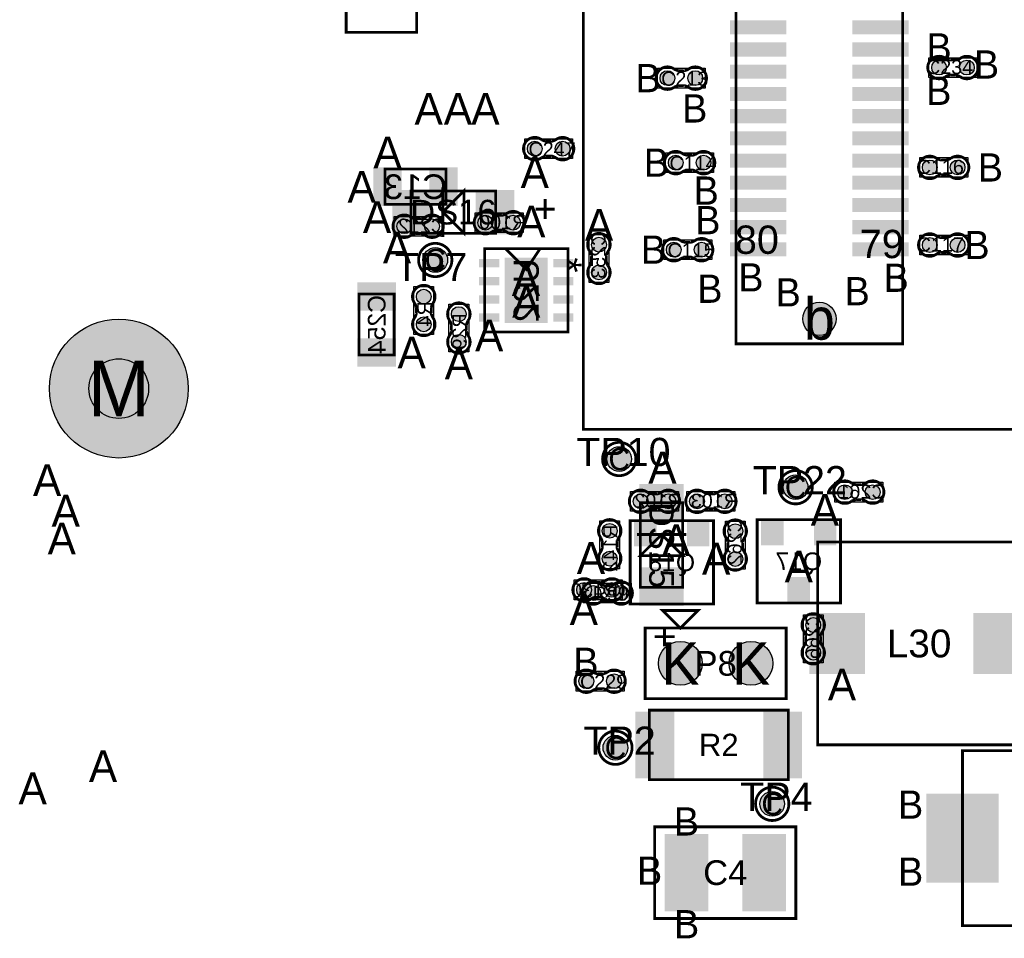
# Model space of a CAD drawing. Extents: x -14 to 190, y -123 to 238.
# Tile 18 of 28: x 110 to 145, y 41 to 74. Entities that reach past the tile are written whole.
import ezdxf
from ezdxf.enums import TextEntityAlignment as Align

# ---------------------------------------------------------------- set-up
doc = ezdxf.new("R2010")
doc.units = 0
doc.header["$MEASUREMENT"] = 0
for name, color, linetype in [('ASSEMBLY_OUTLINES_BTM', 191, 'CONTINUOUS'), ('ASSEMBLY_OUTLINES_TOP', 102, 'CONTINUOUS'), ('ASSEMBLY_REF_DES_BTM', 191, 'CONTINUOUS'), ('ASSEMBLY_REF_DES_TOP', 102, 'CONTINUOUS'), ('DRILL_DRAWING', 21, 'CONTINUOUS'), ('MOUNTING_HOLE_PADS_LAYER_7', 150, 'CONTINUOUS'), ('MOUNTING_HOLE_PADS_LAYER_8', 181, 'CONTINUOUS'), ('MOUNTING_HOLES_LAYER_TOP', 42, 'CONTINUOUS'), ('PART_PADS_LAYER_TOP', 150, 'CONTINUOUS'), ('PART_PADS_SMD_BTM', 181, 'CONTINUOUS'), ('PART_PADS_SMD_TOP', 150, 'CONTINUOUS')]:
    doc.layers.add(name, color=color, linetype=linetype)
doc.styles.add('ARIAL', font='ARIAL.TTF')
doc.styles.add('VERIBEST_GERBER_0', font='VBest0.ttf')

msp = doc.modelspace()

# ---------------------------------------------------------------- hatches: boundary and pattern name
at = {"layer": 'MOUNTING_HOLE_PADS_LAYER_7'}
h = msp.add_hatch(color=256, dxfattribs=at)
edge = h.paths.add_edge_path()
edge.add_arc((113.43, 61.21), 2.5, 0, 360)
at = {"layer": 'MOUNTING_HOLE_PADS_LAYER_8'}
h = msp.add_hatch(color=256, dxfattribs=at)
edge = h.paths.add_edge_path()
edge.add_arc((113.43, 61.21), 2.5, 0, 360)
at = {"layer": 'MOUNTING_HOLES_LAYER_TOP'}
h = msp.add_hatch(color=256, dxfattribs=at)
edge = h.paths.add_edge_path()
edge.add_arc((138.651055, 63.721815), 0.6, 0, 360)
h = msp.add_hatch(color=256, dxfattribs=at)
edge = h.paths.add_edge_path()
edge.add_arc((113.43, 61.21), 1.075, 0, 360)
at = {"layer": 'PART_PADS_LAYER_TOP'}
h = msp.add_hatch(color=256, dxfattribs=at)
edge = h.paths.add_edge_path()
edge.add_arc((124.822223, 65.841216), 0.4445, 0, 360)
h = msp.add_hatch(color=256, dxfattribs=at)
edge = h.paths.add_edge_path()
edge.add_arc((131.445, 58.674), 0.4445, 0, 360)
h = msp.add_hatch(color=256, dxfattribs=at)
edge = h.paths.add_edge_path()
edge.add_arc((137.795, 57.658), 0.4445, 0, 360)
h = msp.add_hatch(color=256, dxfattribs=at)
edge = h.paths.add_edge_path()
edge.add_arc((133.64743, 51.315523), 0.7874, 0, 360)
h = msp.add_hatch(color=256, dxfattribs=at)
edge = h.paths.add_edge_path()
edge.add_arc((136.18743, 51.315523), 0.7874, 0, 360)
h = msp.add_hatch(color=256, dxfattribs=at)
edge = h.paths.add_edge_path()
edge.add_arc((131.308764, 48.27669), 0.4445, 0, 360)
h = msp.add_hatch(color=256, dxfattribs=at)
edge = h.paths.add_edge_path()
edge.add_arc((136.952556, 46.256232), 0.4445, 0, 360)
at = {"layer": 'PART_PADS_SMD_BTM'}
h = msp.add_hatch(color=256, dxfattribs=at)
edge = h.paths.add_edge_path()
edge.add_arc((126.627, 67.183), 0.2667, 0, 360)
h = msp.add_hatch(color=256, dxfattribs=at)
edge = h.paths.add_edge_path()
edge.add_arc((127.627, 67.183), 0.2667, 0, 360)
h = msp.add_hatch(color=256, dxfattribs=at)
edge = h.paths.add_edge_path()
edge.add_arc((123.706, 67.056), 0.2667, 0, 360)
h = msp.add_hatch(color=256, dxfattribs=at)
edge = h.paths.add_edge_path()
edge.add_arc((124.706, 67.056), 0.2667, 0, 360)
h = msp.add_hatch(color=256, dxfattribs=at)
edge = h.paths.add_edge_path()
edge.add_arc((130.715023, 66.392016), 0.2667, 0, 360)
h = msp.add_hatch(color=256, dxfattribs=at)
edge = h.paths.add_edge_path()
edge.add_arc((130.715023, 65.392016), 0.2667, 0, 360)
h = msp.add_hatch(color=256, dxfattribs=at)
edge = h.paths.add_edge_path()
edge.add_arc((124.40857, 64.522497), 0.2667, 0, 360)
h = msp.add_hatch(color=256, dxfattribs=at)
edge = h.paths.add_edge_path()
edge.add_arc((125.670916, 63.891777), 0.2667, 0, 360)
h = msp.add_hatch(color=256, dxfattribs=at)
edge = h.paths.add_edge_path()
edge.add_arc((124.40857, 63.522497), 0.2667, 0, 360)
h = msp.add_hatch(color=256, dxfattribs=at)
edge = h.paths.add_edge_path()
edge.add_arc((125.670916, 62.891777), 0.2667, 0, 360)
h = msp.add_hatch(color=256, dxfattribs=at)
edge = h.paths.add_edge_path()
edge.add_arc((139.5683, 57.4802), 0.2667, 0, 360)
h = msp.add_hatch(color=256, dxfattribs=at)
edge = h.paths.add_edge_path()
edge.add_arc((140.5683, 57.4802), 0.2667, 0, 360)
h = msp.add_hatch(color=256, dxfattribs=at)
edge = h.paths.add_edge_path()
edge.add_arc((132.215, 57.15), 0.2667, 0, 360)
h = msp.add_hatch(color=256, dxfattribs=at)
edge = h.paths.add_edge_path()
edge.add_arc((133.215, 57.15), 0.2667, 0, 360)
h = msp.add_hatch(color=256, dxfattribs=at)
edge = h.paths.add_edge_path()
edge.add_arc((134.247, 57.15), 0.2667, 0, 360)
h = msp.add_hatch(color=256, dxfattribs=at)
edge = h.paths.add_edge_path()
edge.add_arc((135.247, 57.15), 0.2667, 0, 360)
h = msp.add_hatch(color=256, dxfattribs=at)
edge = h.paths.add_edge_path()
edge.add_arc((131.1021, 56.0879), 0.2667, 0, 360)
h = msp.add_hatch(color=256, dxfattribs=at)
edge = h.paths.add_edge_path()
edge.add_arc((135.6233, 56.0752), 0.2667, 0, 360)
h = msp.add_hatch(color=256, dxfattribs=at)
edge = h.paths.add_edge_path()
edge.add_arc((131.1021, 55.0879), 0.2667, 0, 360)
h = msp.add_hatch(color=256, dxfattribs=at)
edge = h.paths.add_edge_path()
edge.add_arc((135.6233, 55.0752), 0.2667, 0, 360)
h = msp.add_hatch(color=256, dxfattribs=at)
edge = h.paths.add_edge_path()
edge.add_arc((130.183, 53.9623), 0.2667, 0, 360)
h = msp.add_hatch(color=256, dxfattribs=at)
edge = h.paths.add_edge_path()
edge.add_arc((131.183, 53.9623), 0.2667, 0, 360)
h = msp.add_hatch(color=256, dxfattribs=at)
edge = h.paths.add_edge_path()
edge.add_arc((138.43, 52.697), 0.2667, 0, 360)
h = msp.add_hatch(color=256, dxfattribs=at)
edge = h.paths.add_edge_path()
edge.add_arc((138.43, 51.697), 0.2667, 0, 360)
at = {"layer": 'PART_PADS_SMD_TOP'}
h = msp.add_hatch(color=256, dxfattribs=at)
edge = h.paths.add_edge_path()
edge.add_arc((142.96, 72.771), 0.2667, 0, 360)
h = msp.add_hatch(color=256, dxfattribs=at)
edge = h.paths.add_edge_path()
edge.add_arc((143.96, 72.771), 0.2667, 0, 360)
h = msp.add_hatch(color=256, dxfattribs=at)
edge = h.paths.add_edge_path()
edge.add_arc((133.181, 72.39), 0.2667, 0, 360)
h = msp.add_hatch(color=256, dxfattribs=at)
edge = h.paths.add_edge_path()
edge.add_arc((134.181, 72.39), 0.2667, 0, 360)
h = msp.add_hatch(color=256, dxfattribs=at)
edge = h.paths.add_edge_path()
edge.add_arc((128.405, 69.85), 0.2667, 0, 360)
h = msp.add_hatch(color=256, dxfattribs=at)
edge = h.paths.add_edge_path()
edge.add_arc((129.405, 69.85), 0.2667, 0, 360)
h = msp.add_hatch(color=256, dxfattribs=at)
edge = h.paths.add_edge_path()
edge.add_arc((133.480446, 69.346743), 0.2667, 0, 360)
h = msp.add_hatch(color=256, dxfattribs=at)
edge = h.paths.add_edge_path()
edge.add_arc((134.480446, 69.346743), 0.2667, 0, 360)
h = msp.add_hatch(color=256, dxfattribs=at)
edge = h.paths.add_edge_path()
edge.add_arc((142.626478, 69.173601), 0.2667, 0, 360)
h = msp.add_hatch(color=256, dxfattribs=at)
edge = h.paths.add_edge_path()
edge.add_arc((143.626478, 69.173601), 0.2667, 0, 360)
h = msp.add_hatch(color=256, dxfattribs=at)
edge = h.paths.add_edge_path()
edge.add_arc((142.626478, 66.379601), 0.2667, 0, 360)
h = msp.add_hatch(color=256, dxfattribs=at)
edge = h.paths.add_edge_path()
edge.add_arc((143.626478, 66.379601), 0.2667, 0, 360)
h = msp.add_hatch(color=256, dxfattribs=at)
edge = h.paths.add_edge_path()
edge.add_arc((133.409912, 66.211232), 0.2667, 0, 360)
h = msp.add_hatch(color=256, dxfattribs=at)
edge = h.paths.add_edge_path()
edge.add_arc((134.409912, 66.211232), 0.2667, 0, 360)
h = msp.add_hatch(color=256, dxfattribs=at)
edge = h.paths.add_edge_path()
edge.add_arc((130.514, 53.848), 0.2667, 0, 360)
h = msp.add_hatch(color=256, dxfattribs=at)
edge = h.paths.add_edge_path()
edge.add_arc((131.514, 53.848), 0.2667, 0, 360)
h = msp.add_hatch(color=256, dxfattribs=at)
edge = h.paths.add_edge_path()
edge.add_arc((130.26, 50.673), 0.2667, 0, 360)
h = msp.add_hatch(color=256, dxfattribs=at)
edge = h.paths.add_edge_path()
edge.add_arc((131.26, 50.673), 0.2667, 0, 360)

# ---------------------------------------------------------------- linework, layer by layer
at = {"layer": 'ASSEMBLY_OUTLINES_BTM'}
for points, const_width in [([(123.010714, 67.848687), (123.010714, 69.118687), (125.210714, 69.118687), (125.210714, 67.848687)], 0.1), ([(126.598823, 63.249016), (126.598823, 66.249016), (129.598823, 66.249016), (129.598823, 63.249016)], 0.1), ([(122.074023, 62.417116), (122.074023, 64.617116), (123.344023, 64.617116), (123.344023, 62.417116)], 0.1), ([(131.837684, 53.453284), (131.837684, 56.452516), (134.836916, 56.452516), (134.836916, 53.453284)], 0.1016), ([(136.409684, 53.491384), (136.409684, 56.490616), (139.408916, 56.490616), (139.408916, 53.491384)], 0.1016)]:
    msp.add_lwpolyline(points, close=True, dxfattribs=dict(at, const_width=const_width))
at = {"layer": 'ASSEMBLY_OUTLINES_BTM', "const_width": 0.1016}
for points in [[(124.104654, 67.326256), (124.325126, 67.326256), (124.325634, 67.326764, 0.088782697), (124.48159, 67.395344), (124.48032, 67.394328, -1.875349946), (124.481082, 66.71945), (124.480828, 66.719196, 0.088801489), (124.324872, 66.787776), (124.324364, 66.788284), (124.103892, 66.788284), (124.09932, 66.786506, 0.081091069), (123.952762, 66.733674, -2.020315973), (123.952508, 67.380104), (123.95327, 67.380866, 0.081091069), (124.099828, 67.328034)], [(127.025654, 67.453256), (127.246126, 67.453256), (127.246634, 67.453764, 0.088782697), (127.40259, 67.522344), (127.40132, 67.521328, -1.875349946), (127.402082, 66.84645), (127.401828, 66.846196, 0.088801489), (127.245872, 66.914776), (127.245364, 66.915284), (127.024892, 66.915284), (127.02032, 66.913506, 0.081091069), (126.873762, 66.860674, -2.020315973), (126.873508, 67.507104), (126.87427, 67.507866, 0.081091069), (127.020828, 67.455034)], [(130.444767, 65.79067), (130.444767, 66.011142), (130.444259, 66.01165, 0.088782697), (130.375679, 66.167606), (130.376695, 66.166336, -1.875349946), (131.051573, 66.167098), (131.051827, 66.166844, 0.088801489), (130.983247, 66.010888), (130.982739, 66.01038), (130.982739, 65.789908), (130.984517, 65.785336, 0.081091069), (131.037349, 65.638778, -2.020315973), (130.390919, 65.638524), (130.390157, 65.639286, 0.081091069), (130.442989, 65.785844)], [(124.678826, 64.123843), (124.678826, 63.903371), (124.679334, 63.902863, 0.088782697), (124.747914, 63.746907), (124.746898, 63.748177, -1.875349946), (124.07202, 63.747415), (124.071766, 63.747669, 0.088801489), (124.140346, 63.903625), (124.140854, 63.904133), (124.140854, 64.124605), (124.139076, 64.129177, 0.081091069), (124.086244, 64.275735, -2.020315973), (124.732674, 64.275989), (124.733436, 64.275227, 0.081091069), (124.680604, 64.128669)], [(125.941172, 63.493123), (125.941172, 63.272651), (125.94168, 63.272143, 0.088782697), (126.01026, 63.116187), (126.009244, 63.117457, -1.875349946), (125.334366, 63.116695), (125.334112, 63.116949, 0.088801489), (125.402692, 63.272905), (125.4032, 63.273413), (125.4032, 63.493885), (125.401422, 63.498457, 0.081091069), (125.34859, 63.645015, -2.020315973), (125.99502, 63.645269), (125.995782, 63.644507, 0.081091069), (125.94295, 63.497949)], [(139.966954, 57.750456), (140.187426, 57.750456), (140.187934, 57.750964, 0.088782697), (140.34389, 57.819544), (140.34262, 57.818528, -1.875349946), (140.343382, 57.14365), (140.343128, 57.143396, 0.088801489), (140.187172, 57.211976), (140.186664, 57.212484), (139.966192, 57.212484), (139.96162, 57.210706, 0.081091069), (139.815062, 57.157874, -2.020315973), (139.814808, 57.804304), (139.81557, 57.805066, 0.081091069), (139.962128, 57.752234)], [(132.613654, 57.420256), (132.834126, 57.420256), (132.834634, 57.420764, 0.088782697), (132.99059, 57.489344), (132.98932, 57.488328, -1.875349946), (132.990082, 56.81345), (132.989828, 56.813196, 0.088801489), (132.833872, 56.881776), (132.833364, 56.882284), (132.612892, 56.882284), (132.60832, 56.880506, 0.081091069), (132.461762, 56.827674, -2.020315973), (132.461508, 57.474104), (132.46227, 57.474866, 0.081091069), (132.608828, 57.422034)], [(134.645654, 57.420256), (134.866126, 57.420256), (134.866634, 57.420764, 0.088782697), (135.02259, 57.489344), (135.02132, 57.488328, -1.875349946), (135.022082, 56.81345), (135.021828, 56.813196, 0.088801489), (134.865872, 56.881776), (134.865364, 56.882284), (134.644892, 56.882284), (134.64032, 56.880506, 0.081091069), (134.493762, 56.827674, -2.020315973), (134.493508, 57.474104), (134.49427, 57.474866, 0.081091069), (134.640828, 57.422034)], [(131.372356, 55.689246), (131.372356, 55.468774), (131.372864, 55.468266, 0.088782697), (131.441444, 55.31231), (131.440428, 55.31358, -1.875349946), (130.76555, 55.312818), (130.765296, 55.313072, 0.088801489), (130.833876, 55.469028), (130.834384, 55.469536), (130.834384, 55.690008), (130.832606, 55.69458, 0.081091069), (130.779774, 55.841138, -2.020315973), (131.426204, 55.841392), (131.426966, 55.84063, 0.081091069), (131.374134, 55.694072)], [(135.353044, 55.473854), (135.353044, 55.694326), (135.352536, 55.694834, 0.088782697), (135.283956, 55.85079), (135.284972, 55.84952, -1.875349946), (135.95985, 55.850282), (135.960104, 55.850028, 0.088801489), (135.891524, 55.694072), (135.891016, 55.693564), (135.891016, 55.473092), (135.892794, 55.46852, 0.081091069), (135.945626, 55.321962, -2.020315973), (135.299196, 55.321708), (135.298434, 55.32247, 0.081091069), (135.351266, 55.469028)], [(130.784346, 53.692044), (130.563874, 53.692044), (130.563366, 53.691536, 0.088782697), (130.40741, 53.622956), (130.40868, 53.623972, -1.875349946), (130.407918, 54.29885), (130.408172, 54.299104, 0.088801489), (130.564128, 54.230524), (130.564636, 54.230016), (130.785108, 54.230016), (130.78968, 54.231794, 0.081091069), (130.936238, 54.284626, -2.020315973), (130.936492, 53.638196), (130.93573, 53.637434, 0.081091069), (130.789172, 53.690266)], [(138.159744, 52.095654), (138.159744, 52.316126), (138.159236, 52.316634, 0.088782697), (138.090656, 52.47259), (138.091672, 52.47132, -1.875349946), (138.76655, 52.472082), (138.766804, 52.471828, 0.088801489), (138.698224, 52.315872), (138.697716, 52.315364), (138.697716, 52.094892), (138.699494, 52.09032, 0.081091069), (138.752326, 51.943762, -2.020315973), (138.105896, 51.943508), (138.105134, 51.94427, 0.081091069), (138.157966, 52.090828)]]:
    msp.add_lwpolyline(points, format="xyb", dxfattribs=at)
at = {"layer": 'ASSEMBLY_OUTLINES_BTM'}
for points in [[(123.3424, 66.7004), (123.3424, 67.4116), (125.0696, 67.4116), (125.0696, 66.7004)], [(126.2634, 66.8274), (126.2634, 67.5386), (127.9906, 67.5386), (127.9906, 66.8274)], [(130.359423, 65.028416), (130.359423, 66.755616), (131.070623, 66.755616), (131.070623, 65.028416)], [(124.05297, 63.158897), (124.05297, 64.886097), (124.76417, 64.886097), (124.76417, 63.158897)], [(125.315316, 62.528177), (125.315316, 64.255377), (126.026516, 64.255377), (126.026516, 62.528177)], [(139.2047, 57.1246), (139.2047, 57.8358), (140.9319, 57.8358), (140.9319, 57.1246)], [(131.8514, 56.7944), (131.8514, 57.5056), (133.5786, 57.5056), (133.5786, 56.7944)], [(133.8834, 56.7944), (133.8834, 57.5056), (135.6106, 57.5056), (135.6106, 56.7944)], [(130.7465, 54.7243), (130.7465, 56.4515), (131.4577, 56.4515), (131.4577, 54.7243)], [(135.2677, 54.7116), (135.2677, 56.4388), (135.9789, 56.4388), (135.9789, 54.7116)], [(129.8194, 53.6067), (129.8194, 54.3179), (131.5466, 54.3179), (131.5466, 53.6067)], [(138.0744, 51.3334), (138.0744, 53.0606), (138.7856, 53.0606), (138.7856, 51.3334)]]:
    msp.add_lwpolyline(points, close=True, dxfattribs=at)
for points in [[(123.952508, 67.380104), (123.95327, 67.380866)], [(126.873508, 67.507104), (126.87427, 67.507866)], [(127.020828, 67.455034), (127.025654, 67.453256)], [(127.246126, 67.453256), (127.246634, 67.453764)], [(124.099828, 67.328034), (124.104654, 67.326256)], [(124.325126, 67.326256), (124.325634, 67.326764)], [(124.103892, 66.788284), (124.09932, 66.786506)], [(124.324872, 66.787776), (124.324364, 66.788284)], [(124.481082, 66.71945), (124.480828, 66.719196)], [(127.024892, 66.915284), (127.02032, 66.913506)], [(127.245872, 66.914776), (127.245364, 66.915284)], [(127.402082, 66.84645), (127.401828, 66.846196)], [(130.444767, 66.011142), (130.444259, 66.01165)], [(130.983247, 66.010888), (130.982739, 66.01038)], [(131.051573, 66.167098), (131.051827, 66.166844)], [(130.390919, 65.638524), (130.390157, 65.639286)], [(130.442989, 65.785844), (130.444767, 65.79067)], [(130.982739, 65.789908), (130.984517, 65.785336)], [(124.732674, 64.275989), (124.733436, 64.275227)], [(124.140854, 64.124605), (124.139076, 64.129177)], [(124.140346, 63.903625), (124.140854, 63.904133)], [(124.680604, 64.128669), (124.678826, 64.123843)], [(124.678826, 63.903371), (124.679334, 63.902863)], [(124.07202, 63.747415), (124.071766, 63.747669)], [(125.4032, 63.493885), (125.401422, 63.498457)], [(125.94295, 63.497949), (125.941172, 63.493123)], [(125.99502, 63.645269), (125.995782, 63.644507)], [(125.334366, 63.116695), (125.334112, 63.116949)], [(125.402692, 63.272905), (125.4032, 63.273413)], [(125.941172, 63.272651), (125.94168, 63.272143)], [(139.814808, 57.804304), (139.81557, 57.805066)], [(132.461508, 57.474104), (132.46227, 57.474866)], [(134.493508, 57.474104), (134.49427, 57.474866)], [(139.962128, 57.752234), (139.966954, 57.750456)], [(140.187426, 57.750456), (140.187934, 57.750964)], [(132.608828, 57.422034), (132.613654, 57.420256)], [(132.834126, 57.420256), (132.834634, 57.420764)], [(134.640828, 57.422034), (134.645654, 57.420256)], [(134.866126, 57.420256), (134.866634, 57.420764)], [(139.966192, 57.212484), (139.96162, 57.210706)], [(140.187172, 57.211976), (140.186664, 57.212484)], [(140.343382, 57.14365), (140.343128, 57.143396)], [(132.612892, 56.882284), (132.60832, 56.880506)], [(132.833872, 56.881776), (132.833364, 56.882284)], [(132.990082, 56.81345), (132.989828, 56.813196)], [(134.644892, 56.882284), (134.64032, 56.880506)], [(134.865872, 56.881776), (134.865364, 56.882284)], [(135.022082, 56.81345), (135.021828, 56.813196)], [(130.834384, 55.690008), (130.832606, 55.69458)], [(131.374134, 55.694072), (131.372356, 55.689246)], [(131.426204, 55.841392), (131.426966, 55.84063)], [(135.353044, 55.694326), (135.352536, 55.694834)], [(135.891524, 55.694072), (135.891016, 55.693564)], [(135.95985, 55.850282), (135.960104, 55.850028)], [(130.76555, 55.312818), (130.765296, 55.313072)], [(130.833876, 55.469028), (130.834384, 55.469536)], [(131.372356, 55.468774), (131.372864, 55.468266)], [(135.299196, 55.321708), (135.298434, 55.32247)], [(135.351266, 55.469028), (135.353044, 55.473854)], [(135.891016, 55.473092), (135.892794, 55.46852)], [(130.407918, 54.29885), (130.408172, 54.299104)], [(130.564128, 54.230524), (130.564636, 54.230016)], [(130.785108, 54.230016), (130.78968, 54.231794)], [(130.563874, 53.692044), (130.563366, 53.691536)], [(130.789172, 53.690266), (130.784346, 53.692044)], [(130.936492, 53.638196), (130.93573, 53.637434)], [(138.76655, 52.472082), (138.766804, 52.471828)], [(138.159744, 52.316126), (138.159236, 52.316634)], [(138.698224, 52.315872), (138.697716, 52.315364)], [(138.105896, 51.943508), (138.105134, 51.94427)], [(138.157966, 52.090828), (138.159744, 52.095654)], [(138.697716, 52.094892), (138.699494, 52.09032)]]:
    msp.add_lwpolyline(points, dxfattribs=at)
at = {"layer": 'ASSEMBLY_OUTLINES_BTM', "const_width": 0.1}
msp.add_lwpolyline([(127.348823, 66.249016), (128.098823, 65.499016), (128.598823, 66.249016)], dxfattribs=at)
at = {"layer": 'ASSEMBLY_OUTLINES_TOP'}
for points, const_width in [([(130.151055, 59.741815), (130.151055, 103.901815), (189.031055, 103.901815), (189.031055, 59.741815)], 0.1), ([(135.651055, 62.821815), (135.651055, 100.821815), (141.651055, 100.821815), (141.651055, 62.821815)], 0.1), ([(121.616, 74.041), (121.616, 79.121), (124.156, 79.121), (124.156, 74.041)], 0.1016), ([(125.095, 67.564), (125.857, 68.326), (125.857, 66.802)], 0.1016), ([(123.952, 66.802), (123.952, 68.326), (127, 68.326), (127, 66.802)], 0.1016), ([(132.207, 54.052), (132.207, 57.1), (133.731, 57.1), (133.731, 54.052)], 0.1016), ([(132.969, 55.957), (133.731, 55.195), (132.207, 55.195)], 0.1016), ([(138.59, 48.3819), (138.59, 55.6819), (145.89, 55.6819), (145.89, 48.3819)], 0.1), ([(133.64743, 52.585523), (133.01243, 53.220523), (134.28243, 53.220523)], 0.1016), ([(132.37743, 50.045523), (132.37743, 52.585523), (137.45743, 52.585523), (137.45743, 50.045523)], 0.1016), ([(132.529778, 47.129652), (132.529778, 49.629652), (137.529778, 49.629652), (137.529778, 47.129652)], 0.1), ([(143.804785, 41.868103), (143.804785, 48.168103), (151.004785, 48.168103), (151.004785, 41.868103)], 0.1), ([(132.722402, 42.127809), (132.722402, 45.429809), (137.802402, 45.429809), (137.802402, 42.127809)], 0.1016)]:
    msp.add_lwpolyline(points, close=True, dxfattribs=dict(at, const_width=const_width))
at = {"layer": 'ASSEMBLY_OUTLINES_TOP', "const_width": 0.1016}
for points in [[(143.561346, 73.041256), (143.340874, 73.041256), (143.340366, 73.041764, -0.088782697), (143.18441, 73.110344), (143.18568, 73.109328, 1.875349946), (143.184918, 72.43445), (143.185172, 72.434196, -0.088801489), (143.341128, 72.502776), (143.341636, 72.503284), (143.562108, 72.503284), (143.56668, 72.501506, -0.081091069), (143.713238, 72.448674, 2.020315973), (143.713492, 73.095104), (143.71273, 73.095866, -0.081091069), (143.566172, 73.043034)], [(133.579654, 72.119744), (133.800126, 72.119744), (133.800634, 72.119236, -0.088782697), (133.95659, 72.050656), (133.95532, 72.051672, 1.875349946), (133.956082, 72.72655), (133.955828, 72.726804, -0.088801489), (133.799872, 72.658224), (133.799364, 72.657716), (133.578892, 72.657716), (133.57432, 72.659494, -0.081091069), (133.427762, 72.712326, 2.020315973), (133.427508, 72.065896), (133.42827, 72.065134, -0.081091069), (133.574828, 72.117966)], [(128.803654, 69.579744), (129.024126, 69.579744), (129.024634, 69.579236, -0.088782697), (129.18059, 69.510656), (129.17932, 69.511672, 1.875349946), (129.180082, 70.18655), (129.179828, 70.186804, -0.088801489), (129.023872, 70.118224), (129.023364, 70.117716), (128.802892, 70.117716), (128.79832, 70.119494, -0.081091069), (128.651762, 70.172326, 2.020315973), (128.651508, 69.525896), (128.65227, 69.525134, -0.081091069), (128.798828, 69.577966)], [(133.8791, 69.076487), (134.099572, 69.076487), (134.10008, 69.075979, -0.088782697), (134.256036, 69.007399), (134.254766, 69.008415, 1.875349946), (134.255528, 69.683293), (134.255274, 69.683547, -0.088801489), (134.099318, 69.614967), (134.09881, 69.614459), (133.878338, 69.614459), (133.873766, 69.616237, -0.081091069), (133.727208, 69.669069, 2.020315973), (133.726954, 69.022639), (133.727716, 69.021877, -0.081091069), (133.874274, 69.074709)], [(143.227824, 69.443857), (143.007352, 69.443857), (143.006844, 69.444365, -0.088782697), (142.850888, 69.512945), (142.852158, 69.511929, 1.875349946), (142.851396, 68.837051), (142.85165, 68.836797, -0.088801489), (143.007606, 68.905377), (143.008114, 68.905885), (143.228586, 68.905885), (143.233158, 68.904107, -0.081091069), (143.379716, 68.851275, 2.020315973), (143.37997, 69.497705), (143.379208, 69.498467, -0.081091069), (143.23265, 69.445635)], [(133.808566, 65.940976), (134.029038, 65.940976), (134.029546, 65.940468, -0.088782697), (134.185502, 65.871888), (134.184232, 65.872904, 1.875349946), (134.184994, 66.547782), (134.18474, 66.548036, -0.088801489), (134.028784, 66.479456), (134.028276, 66.478948), (133.807804, 66.478948), (133.803232, 66.480726, -0.081091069), (133.656674, 66.533558, 2.020315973), (133.65642, 65.887128), (133.657182, 65.886366, -0.081091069), (133.80374, 65.939198)], [(143.227824, 66.649857), (143.007352, 66.649857), (143.006844, 66.650365, -0.088782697), (142.850888, 66.718945), (142.852158, 66.717929, 1.875349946), (142.851396, 66.043051), (142.85165, 66.042797, -0.088801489), (143.007606, 66.111377), (143.008114, 66.111885), (143.228586, 66.111885), (143.233158, 66.110107, -0.081091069), (143.379716, 66.057275, 2.020315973), (143.37997, 66.703705), (143.379208, 66.704467, -0.081091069), (143.23265, 66.651635)], [(130.912654, 53.577744), (131.133126, 53.577744), (131.133634, 53.577236, -0.088782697), (131.28959, 53.508656), (131.28832, 53.509672, 1.875349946), (131.289082, 54.18455), (131.288828, 54.184804, -0.088801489), (131.132872, 54.116224), (131.132364, 54.115716), (130.911892, 54.115716), (130.90732, 54.117494, -0.081091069), (130.760762, 54.170326, 2.020315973), (130.760508, 53.523896), (130.76127, 53.523134, -0.081091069), (130.907828, 53.575966)], [(130.658654, 50.402744), (130.879126, 50.402744), (130.879634, 50.402236, -0.088782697), (131.03559, 50.333656), (131.03432, 50.334672, 1.875349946), (131.035082, 51.00955), (131.034828, 51.009804, -0.088801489), (130.878872, 50.941224), (130.878364, 50.940716), (130.657892, 50.940716), (130.65332, 50.942494, -0.081091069), (130.506762, 50.995326, 2.020315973), (130.506508, 50.348896), (130.50727, 50.348134, -0.081091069), (130.653828, 50.400966)]]:
    msp.add_lwpolyline(points, format="xyb", dxfattribs=at)
at = {"layer": 'ASSEMBLY_OUTLINES_TOP'}
for points in [[(142.5964, 72.4154), (142.5964, 73.1266), (144.3236, 73.1266), (144.3236, 72.4154)], [(132.8174, 72.0344), (132.8174, 72.7456), (134.5446, 72.7456), (134.5446, 72.0344)], [(128.0414, 69.4944), (128.0414, 70.2056), (129.7686, 70.2056), (129.7686, 69.4944)], [(133.116846, 68.991143), (133.116846, 69.702343), (134.844046, 69.702343), (134.844046, 68.991143)], [(142.262878, 68.818001), (142.262878, 69.529201), (143.990078, 69.529201), (143.990078, 68.818001)], [(142.262878, 66.024001), (142.262878, 66.735201), (143.990078, 66.735201), (143.990078, 66.024001)], [(133.046312, 65.855632), (133.046312, 66.566832), (134.773512, 66.566832), (134.773512, 65.855632)], [(130.1504, 53.4924), (130.1504, 54.2036), (131.8776, 54.2036), (131.8776, 53.4924)], [(129.8964, 50.3174), (129.8964, 51.0286), (131.6236, 51.0286), (131.6236, 50.3174)]]:
    msp.add_lwpolyline(points, close=True, dxfattribs=at)
for points in [[(143.340874, 73.041256), (143.340366, 73.041764)], [(143.566172, 73.043034), (143.561346, 73.041256)], [(143.713492, 73.095104), (143.71273, 73.095866)], [(133.956082, 72.72655), (133.955828, 72.726804)], [(133.578892, 72.657716), (133.57432, 72.659494)], [(133.799872, 72.658224), (133.799364, 72.657716)], [(143.184918, 72.43445), (143.185172, 72.434196)], [(143.341128, 72.502776), (143.341636, 72.503284)], [(143.562108, 72.503284), (143.56668, 72.501506)], [(133.427508, 72.065896), (133.42827, 72.065134)], [(133.574828, 72.117966), (133.579654, 72.119744)], [(133.800126, 72.119744), (133.800634, 72.119236)], [(129.180082, 70.18655), (129.179828, 70.186804)], [(128.802892, 70.117716), (128.79832, 70.119494)], [(129.023872, 70.118224), (129.023364, 70.117716)], [(128.651508, 69.525896), (128.65227, 69.525134)], [(128.798828, 69.577966), (128.803654, 69.579744)], [(129.024126, 69.579744), (129.024634, 69.579236)], [(133.878338, 69.614459), (133.873766, 69.616237)], [(134.099318, 69.614967), (134.09881, 69.614459)], [(134.255528, 69.683293), (134.255274, 69.683547)], [(143.37997, 69.497705), (143.379208, 69.498467)], [(143.007352, 69.443857), (143.006844, 69.444365)], [(143.23265, 69.445635), (143.227824, 69.443857)], [(133.726954, 69.022639), (133.727716, 69.021877)], [(133.874274, 69.074709), (133.8791, 69.076487)], [(134.099572, 69.076487), (134.10008, 69.075979)], [(142.851396, 68.837051), (142.85165, 68.836797)], [(143.007606, 68.905377), (143.008114, 68.905885)], [(143.228586, 68.905885), (143.233158, 68.904107)], [(143.007352, 66.649857), (143.006844, 66.650365)], [(143.23265, 66.651635), (143.227824, 66.649857)], [(143.37997, 66.703705), (143.379208, 66.704467)], [(133.807804, 66.478948), (133.803232, 66.480726)], [(134.028784, 66.479456), (134.028276, 66.478948)], [(134.184994, 66.547782), (134.18474, 66.548036)], [(133.80374, 65.939198), (133.808566, 65.940976)], [(134.029038, 65.940976), (134.029546, 65.940468)], [(142.851396, 66.043051), (142.85165, 66.042797)], [(143.007606, 66.111377), (143.008114, 66.111885)], [(143.228586, 66.111885), (143.233158, 66.110107)], [(133.65642, 65.887128), (133.657182, 65.886366)], [(130.911892, 54.115716), (130.90732, 54.117494)], [(131.132872, 54.116224), (131.132364, 54.115716)], [(131.289082, 54.18455), (131.288828, 54.184804)], [(130.760508, 53.523896), (130.76127, 53.523134)], [(130.907828, 53.575966), (130.912654, 53.577744)], [(131.133126, 53.577744), (131.133634, 53.577236)], [(130.657892, 50.940716), (130.65332, 50.942494)], [(130.878872, 50.941224), (130.878364, 50.940716)], [(131.035082, 51.00955), (131.034828, 51.009804)], [(130.506508, 50.348896), (130.50727, 50.348134)], [(130.653828, 50.400966), (130.658654, 50.402744)], [(130.879126, 50.402744), (130.879634, 50.402236)]]:
    msp.add_lwpolyline(points, dxfattribs=at)
at = {"layer": 'ASSEMBLY_OUTLINES_TOP', "const_width": 0.1016}
for points in [[(125.095, 68.453), (125.095, 66.675)], [(133.858, 55.957), (132.08, 55.957)]]:
    msp.add_lwpolyline(points, dxfattribs=at)
at = {"layer": 'ASSEMBLY_OUTLINES_TOP', "const_width": 0.1}
for points in [[(124.222223, 65.841216, -1), (125.422223, 65.841216, -1)], [(130.845, 58.674, -1), (132.045, 58.674, -1)], [(137.195, 57.658, -1), (138.395, 57.658, -1)], [(130.708764, 48.27669, -1), (131.908764, 48.27669, -1)], [(136.352556, 46.256232, -1), (137.552556, 46.256232, -1)]]:
    msp.add_lwpolyline(points, format="xyb", close=True, dxfattribs=at)
at = {"layer": 'MOUNTING_HOLE_PADS_LAYER_7'}
msp.add_circle((113.43, 61.21), 2.5, dxfattribs=at)
at = {"layer": 'MOUNTING_HOLE_PADS_LAYER_8'}
msp.add_circle((113.43, 61.21), 2.5, dxfattribs=at)
at = {"layer": 'MOUNTING_HOLES_LAYER_TOP'}
for centre, radius in [((138.651055, 63.721815), 0.6), ((113.43, 61.21), 1.075)]:
    msp.add_circle(centre, radius, dxfattribs=at)
at = {"layer": 'PART_PADS_LAYER_TOP'}
for centre, radius in [((124.822223, 65.841216), 0.4445), ((131.445, 58.674), 0.4445), ((137.795, 57.658), 0.4445), ((133.64743, 51.315523), 0.7874), ((136.18743, 51.315523), 0.7874), ((131.308764, 48.27669), 0.4445), ((136.952556, 46.256232), 0.4445)]:
    msp.add_circle(centre, radius, dxfattribs=at)
at = {"layer": 'PART_PADS_SMD_BTM'}
for centre in [(126.627, 67.183), (127.627, 67.183), (123.706, 67.056), (124.706, 67.056), (130.715023, 66.392016), (130.715023, 65.392016), (124.40857, 64.522497), (125.670916, 63.891777), (124.40857, 63.522497), (125.670916, 62.891777), (139.5683, 57.4802), (140.5683, 57.4802), (132.215, 57.15), (133.215, 57.15), (134.247, 57.15), (135.247, 57.15), (131.1021, 56.0879), (135.6233, 56.0752), (131.1021, 55.0879), (135.6233, 55.0752), (130.183, 53.9623), (131.183, 53.9623), (138.43, 52.697), (138.43, 51.697)]:
    msp.add_circle(centre, 0.2667, dxfattribs=at)
for points in [[(122.596714, 67.780187), (123.612714, 67.780187), (122.596714, 69.177187), (123.612714, 69.177187)], [(124.608714, 67.780187), (125.624714, 67.780187), (124.608714, 69.177187), (125.624714, 69.177187)], [(126.398823, 65.574016), (127.128823, 65.574016), (126.398823, 65.874016), (127.128823, 65.874016)], [(127.323823, 63.574016), (128.873823, 63.574016), (127.323823, 65.924016), (128.873823, 65.924016)], [(129.068823, 65.574016), (129.798823, 65.574016), (129.068823, 65.874016), (129.798823, 65.874016)], [(126.398823, 64.924016), (127.128823, 64.924016), (126.398823, 65.224016), (127.128823, 65.224016)], [(129.068823, 64.924016), (129.798823, 64.924016), (129.068823, 65.224016), (129.798823, 65.224016)], [(122.015523, 64.015116), (123.412523, 64.015116), (122.015523, 65.031116), (123.412523, 65.031116)], [(126.398823, 64.274016), (127.128823, 64.274016), (126.398823, 64.574016), (127.128823, 64.574016)], [(129.068823, 64.274016), (129.798823, 64.274016), (129.068823, 64.574016), (129.798823, 64.574016)], [(126.398823, 63.624016), (127.128823, 63.624016), (126.398823, 63.924016), (127.128823, 63.924016)], [(129.068823, 63.624016), (129.798823, 63.624016), (129.068823, 63.924016), (129.798823, 63.924016)], [(122.015523, 62.003116), (123.412523, 62.003116), (122.015523, 63.019116), (123.412523, 63.019116)], [(131.9809, 55.5284), (132.7937, 55.5284), (131.9809, 56.4174), (132.7937, 56.4174)], [(133.8809, 55.5284), (134.6937, 55.5284), (133.8809, 56.4174), (134.6937, 56.4174)], [(136.5529, 55.5665), (137.3657, 55.5665), (136.5529, 56.4555), (137.3657, 56.4555)], [(138.4529, 55.5665), (139.2657, 55.5665), (138.4529, 56.4555), (139.2657, 56.4555)], [(132.9309, 53.4924), (133.7437, 53.4924), (132.9309, 54.3814), (133.7437, 54.3814)], [(137.5029, 53.5305), (138.3157, 53.5305), (137.5029, 54.4195), (138.3157, 54.4195)]]:
    msp.add_solid(points, dxfattribs=at)
at = {"layer": 'PART_PADS_SMD_TOP'}
for centre in [(142.96, 72.771), (143.96, 72.771), (133.181, 72.39), (134.181, 72.39), (128.405, 69.85), (129.405, 69.85), (133.480446, 69.346743), (134.480446, 69.346743), (142.626478, 69.173601), (143.626478, 69.173601), (142.626478, 66.379601), (143.626478, 66.379601), (133.409912, 66.211232), (134.409912, 66.211232), (130.514, 53.848), (131.514, 53.848), (130.26, 50.673), (131.26, 50.673)]:
    msp.add_circle(centre, 0.2667, dxfattribs=at)
for points in [[(135.435055, 73.967815), (137.467055, 73.967815), (135.435055, 74.475815), (137.467055, 74.475815)], [(139.835055, 73.967815), (141.867055, 73.967815), (139.835055, 74.475815), (141.867055, 74.475815)], [(135.435055, 73.167815), (137.467055, 73.167815), (135.435055, 73.675815), (137.467055, 73.675815)], [(139.835055, 73.167815), (141.867055, 73.167815), (139.835055, 73.675815), (141.867055, 73.675815)], [(135.435055, 72.367815), (137.467055, 72.367815), (135.435055, 72.875815), (137.467055, 72.875815)], [(139.835055, 72.367815), (141.867055, 72.367815), (139.835055, 72.875815), (141.867055, 72.875815)], [(135.435055, 71.567815), (137.467055, 71.567815), (135.435055, 72.075815), (137.467055, 72.075815)], [(139.835055, 71.567815), (141.867055, 71.567815), (139.835055, 72.075815), (141.867055, 72.075815)], [(135.435055, 70.767815), (137.467055, 70.767815), (135.435055, 71.275815), (137.467055, 71.275815)], [(139.835055, 70.767815), (141.867055, 70.767815), (139.835055, 71.275815), (141.867055, 71.275815)], [(135.435055, 69.967815), (137.467055, 69.967815), (135.435055, 70.475815), (137.467055, 70.475815)], [(139.835055, 69.967815), (141.867055, 69.967815), (139.835055, 70.475815), (141.867055, 70.475815)], [(135.435055, 69.167815), (137.467055, 69.167815), (135.435055, 69.675815), (137.467055, 69.675815)], [(139.835055, 69.167815), (141.867055, 69.167815), (139.835055, 69.675815), (141.867055, 69.675815)], [(135.435055, 68.367815), (137.467055, 68.367815), (135.435055, 68.875815), (137.467055, 68.875815)], [(139.835055, 68.367815), (141.867055, 68.367815), (139.835055, 68.875815), (141.867055, 68.875815)], [(123.2789, 66.7639), (124.6759, 66.7639), (123.2789, 68.3641), (124.6759, 68.3641)], [(126.2761, 66.7639), (127.6731, 66.7639), (126.2761, 68.3641), (127.6731, 68.3641)], [(135.435055, 67.567815), (137.467055, 67.567815), (135.435055, 68.075815), (137.467055, 68.075815)], [(139.835055, 67.567815), (141.867055, 67.567815), (139.835055, 68.075815), (141.867055, 68.075815)], [(135.435055, 66.767815), (137.467055, 66.767815), (135.435055, 67.275815), (137.467055, 67.275815)], [(139.835055, 66.767815), (141.867055, 66.767815), (139.835055, 67.275815), (141.867055, 67.275815)], [(135.435055, 65.967815), (137.467055, 65.967815), (135.435055, 66.475815), (137.467055, 66.475815)], [(139.835055, 65.967815), (141.867055, 65.967815), (139.835055, 66.475815), (141.867055, 66.475815)], [(132.1689, 56.3761), (133.7691, 56.3761), (132.1689, 57.7731), (133.7691, 57.7731)], [(132.1689, 53.3789), (133.7691, 53.3789), (132.1689, 54.7759), (133.7691, 54.7759)], [(138.29, 50.9319), (140.29, 50.9319), (138.29, 53.1319), (140.29, 53.1319)], [(144.19, 50.9319), (146.19, 50.9319), (144.19, 53.1319), (146.19, 53.1319)], [(132.029778, 47.179652), (133.429778, 47.179652), (132.029778, 49.579652), (133.429778, 49.579652)], [(136.629778, 47.179652), (138.029778, 47.179652), (136.629778, 49.579652), (138.029778, 49.579652)], [(142.504785, 43.418103), (145.104785, 43.418103), (142.504785, 46.618103), (145.104785, 46.618103)], [(133.078002, 42.381809), (134.652802, 42.381809), (133.078002, 45.175809), (134.652802, 45.175809)], [(135.872002, 42.381809), (137.446802, 42.381809), (135.872002, 45.175809), (137.446802, 45.175809)]]:
    msp.add_solid(points, dxfattribs=at)

# ---------------------------------------------------------------- texts
at = {"layer": 'ASSEMBLY_OUTLINES_BTM', "style": 'ARIAL', "text_generation_flag": 2}
msp.add_text('*', height=1, rotation=270, dxfattribs=at).set_placement((129.588823, 65.659016), align=Align.MIDDLE_CENTER)
at = {"layer": 'ASSEMBLY_OUTLINES_TOP', "style": 'ARIAL'}
for s, height, p in [('+', 1.016, (128.778, 67.691)), ('80', 1.02, (136.401055, 66.571815)), ('79', 1.02, (140.897055, 66.417815))]:
    msp.add_text(s, height=height, dxfattribs=at).set_placement(p, align=Align.MIDDLE_CENTER)
msp.add_text('+', height=1.016, rotation=270, dxfattribs=at).set_placement((133.096, 52.274), align=Align.MIDDLE_CENTER)
at = {"layer": 'ASSEMBLY_REF_DES_BTM', "style": 'ARIAL', "text_generation_flag": 2}
for s, height, p in [('C13', 0.889, (124.110714, 68.478687)), ('R100', 0.508, (127.249504, 67.203828)), ('C212', 0.508, (124.328504, 67.076828)), ('R102', 0.508, (132.837504, 57.170828)), ('R103', 0.508, (134.869504, 57.170828)), ('C261', 0.508, (140.190804, 57.501028)), ('Q17', 0.635, (137.9093, 54.991)), ('Q18', 0.635, (133.3373, 54.9529)), ('R130', 0.508, (130.560496, 53.941472))]:
    msp.add_text(s, height=height, dxfattribs=at).set_placement(p, align=Align.MIDDLE_CENTER)
for s, height, p in [('C253', 0.508, (130.694195, 66.01452)), ('U22', 0.9, (128.098823, 64.749016)), ('C254', 0.635, (122.714023, 63.517116)), ('R4', 0.508, (124.429398, 63.899993)), ('R29', 0.508, (125.691744, 63.269273)), ('C262', 0.508, (135.602472, 55.697704)), ('R142', 0.508, (131.122928, 55.465396)), ('C266', 0.508, (138.409172, 52.319504))]:
    msp.add_text(s, height=height, rotation=90, dxfattribs=at).set_placement(p, align=Align.MIDDLE_CENTER)
at = {"layer": 'ASSEMBLY_REF_DES_TOP', "style": 'ARIAL'}
for s, height, p in [('C234', 0.508, (143.337496, 72.791828)), ('C213', 0.508, (133.803504, 72.369172)), ('C247', 0.508, (129.027504, 69.829172)), ('C114', 0.508, (134.10295, 69.325915)), ('C116', 0.508, (143.003974, 69.194429)), ('DS16', 0.889, (125.476, 67.564)), ('C117', 0.508, (143.003974, 66.400429)), ('C115', 0.508, (134.032416, 66.190404)), ('TP7', 1.016, (124.671601, 65.587216)), ('TP10', 1.016, (131.595622, 58.928)), ('TP22', 1.016, (137.945622, 57.912)), ('R99', 0.508, (131.136504, 53.827172)), ('L30', 1, (142.24, 52.0319)), ('P8', 0.889, (134.91743, 51.315523)), ('C229', 0.508, (130.882504, 50.652172)), ('TP2', 1.016, (131.459386, 48.53069)), ('R2', 0.8, (135.029778, 48.379652)), ('TP4', 1.016, (137.103178, 46.510232)), ('C4', 0.889, (135.262402, 43.778809))]:
    msp.add_text(s, height=height, dxfattribs=at).set_placement(p, align=Align.MIDDLE_CENTER)
msp.add_text('DS15', height=0.889, rotation=270, dxfattribs=at).set_placement((132.969, 55.576), align=Align.MIDDLE_CENTER)
at = {"layer": 'DRILL_DRAWING', "style": 'VERIBEST_GERBER_0'}
for s, height, p in [('B', 1.016, (142.959573, 73.498146)), ('B', 1.016, (144.666792, 72.880991)), ('B', 1.016, (132.4825, 72.39)), ('B', 1.016, (142.949206, 71.932729)), ('A', 1.143, (124.585653, 71.286869)), ('A', 1.143, (125.639587, 71.286869)), ('A', 1.143, (126.630031, 71.286869)), ('B', 1.016, (134.163505, 71.298793)), ('A', 1.143, (123.104715, 69.716038)), ('B', 1.016, (132.781945, 69.346743)), ('A', 1.143, (128.405001, 69.003647)), ('B', 1.016, (144.806455, 69.173601)), ('A', 1.143, (122.173903, 68.478302)), ('B', 1.016, (134.577366, 68.341459)), ('A', 1.143, (122.727627, 67.38714)), ('A', 1.143, (128.280731, 67.223509)), ('B', 1.016, (134.635806, 67.274929)), ('A', 1.143, (130.721212, 67.102734)), ('A', 1.143, (123.446578, 66.28678)), ('B', 1.016, (132.675651, 66.214435)), ('B', 1.016, (144.324979, 66.379601)), ('C', 0.8, (124.822223, 65.841216)), ('A', 1.143, (128.088008, 65.120766)), ('B', 1.016, (136.184466, 65.214919)), ('B', 1.016, (141.414846, 65.200309)), ('B', 1.016, (134.708856, 64.805839)), ('B', 1.016, (140.012286, 64.718179)), ('A', 1.143, (128.098823, 64.33451)), ('B', 1.016, (137.528586, 64.674349)), ('b', 1.5, (138.651055, 63.721815)), ('A', 1.143, (126.763823, 63.119141)), ('A', 1.143, (123.974283, 62.511116)), ('A', 1.143, (125.670917, 62.11214)), ('M', 2, (113.43, 61.21)), ('C', 0.8, (131.445, 58.674)), ('A', 1.143, (133.001252, 58.362493)), ('A', 1.143, (110.849686, 57.915276)), ('C', 0.8, (137.795, 57.658)), ('A', 1.143, (111.520496, 56.813231)), ('A', 1.143, (138.848134, 56.841697)), ('A', 1.143, (111.376751, 55.807016)), ('A', 1.143, (133.496441, 55.751217)), ('A', 1.143, (130.427584, 55.108642)), ('A', 1.143, (134.934872, 55.086136)), ('A', 1.143, (137.9093, 54.8005)), ('A', 1.143, (130.170904, 53.267242)), ('B', 1.016, (130.246768, 51.371939)), ('K', 1.524, (133.64743, 51.315523)), ('K', 1.524, (136.18743, 51.315523)), ('A', 1.143, (139.464734, 50.5509)), ('C', 0.8, (131.308764, 48.27669)), ('A', 1.143, (112.862116, 47.613551)), ('A', 1.143, (110.330172, 46.814897)), ('C', 0.8, (136.952556, 46.256232)), ('B', 1.016, (141.936, 46.228)), ('B', 1.016, (133.865403, 45.624112)), ('B', 1.016, (132.53951, 43.848026)), ('B', 1.016, (141.936, 43.815)), ('B', 1.016, (133.871732, 41.921705))]:
    msp.add_text(s, height=height, dxfattribs=at).set_placement(p, align=Align.MIDDLE_CENTER)

doc.saveas('drawing.dxf')
